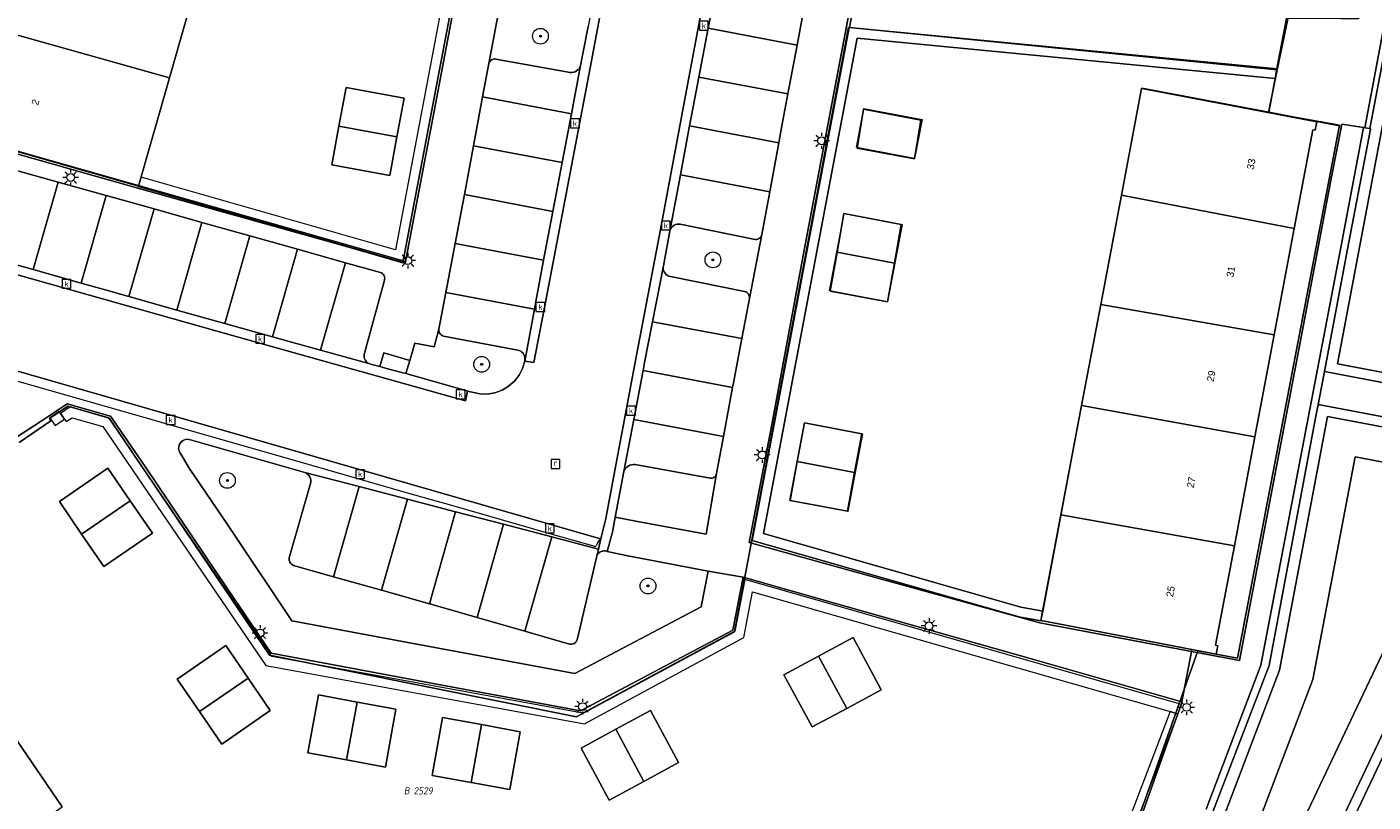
# Model space of a CAD drawing. Header units: metres. Extents: x 207466 to 209466, y 475780 to 477780.
# Tile 132 of 189: x 208384 to 208452, y 476887 to 476927. Entities that reach past the tile are written whole.
import ezdxf
from ezdxf.enums import TextEntityAlignment as Align

# ---------------------------------------------------------------- set-up
doc = ezdxf.new("R2010")
doc.units = ezdxf.units.M
doc.layers.get('0').update_dxf_attribs({"color": 253, "linetype": 'CONTINUOUS'})
for name, color, linetype, lineweight, true_color in [('B-RO-GR-BEPLANTING_CULTUUR_VASTE PLANTENVAK-GV', 7, 'CONTINUOUS', 0, 0x6d8a47), ('B-RO-GR-BOOM-S', 7, 'CONTINUOUS', 0, 0x6d8a47), ('B-RO-OG-BEBOUWING-GV', 7, 'CONTINUOUS', 0, 0xa50000), ('N-RO-GR-GRAS-GV', 7, 'CONTINUOUS', 0, 0x6d8a47), ('N-RO-GR-GROENVOORZIENING-GV', 7, 'CONTINUOUS', 0, 0x6d8a47)]:
    doc.layers.add(name, color=color, linetype=linetype, lineweight=lineweight, true_color=true_color)
for name, color, linetype, lineweight in [('B-RO-KL-ET_LS_OV_LICHTMAST-S', 253, 'CONTINUOUS', 0), ('B-RO-OG-BEBOUWING-T18', 7, 'CONTINUOUS', 0), ('B-RO-OG-TERREIN_ERF-GV', 253, 'CONTINUOUS', 0), ('B-RO-RI-GWA_KOLK-S', 253, 'CONTINUOUS', 0), ('B-RO-VH-ONVERHARD-GV', 253, 'CONTINUOUS', 0), ('B-RO-VH-VERHARDING_BEDRIJFSVLOERPLAAT-GV', 253, 'CONTINUOUS', 0), ('B-RO-VH-VERHARDING_BETON-GV', 253, 'CONTINUOUS', 0), ('B-RO-VH-VERHARDING_STRAATBAKSTEEN-GV', 253, 'CONTINUOUS', 0), ('B-WE-KG-GRENS_PERCEEL-GV', 150, 'CONTINUOUS', 18), ('B-WE-KG-GRENS_PERCEEL-S', 150, 'CONTINUOUS', 25), ('N-RO-IE-TERREINAFSCHEIDING_KUNSTMATIG_MUUR-GV', 253, 'CONTINUOUS', 0), ('N-RO-KL-ET_LS_OV_LICHTMAST-S', 253, 'CONTINUOUS', 0), ('N-RO-OG-TERREIN_CULTUURSCHEIDING-GV', 253, 'CONTINUOUS', 0), ('N-RO-OG-TERREIN_ERF-GV', 253, 'CONTINUOUS', 0), ('N-RO-RI-GWA_KOLK-S', 253, 'CONTINUOUS', 0), ('N-RO-RI-GWA_RIOOLPUT-S', 253, 'CONTINUOUS', 0), ('N-RO-VH-VERHARDING_BETON-GV', 253, 'CONTINUOUS', 0), ('N-RO-VH-VERHARDING_STRAATBAKSTEEN-GV', 253, 'CONTINUOUS', 0)]:
    doc.layers.add(name, color=color, linetype=linetype, lineweight=lineweight)
doc.styles.add('NLCS-ISO', font='NLCS-ISO.ttf')
doc.styles.add('NLCS-ISO-M200-T18', font='NLCS-ISO.ttf', dxfattribs={"height": 1.8})

# ---------------------------------------------------------------- blocks, each defined once
blk = doc.blocks.new('SKL-ET_OV_LICHTMAST-SO1')
at = {"color": 0, "linetype": 'ByBlock', "lineweight": -2}
blk.add_circle((0, 0), 1, dxfattribs=at)
for points in [[(-1.25, 0), (-2, 0)], [(-1.4142, 1.4142), (-0.8839, 0.8839)], [(0, 2), (0, 1.25)], [(0.8839, 0.8839), (1.4142, 1.4142)], [(2, 0), (1.25, 0)], [(-1.4142, -1.4142), (-0.8839, -0.8839)], [(0, -1.25), (0, -2)], [(0.8839, -0.8839), (1.4142, -1.4142)]]:
    blk.add_open_spline(points, degree=1, dxfattribs=at)
blk = doc.blocks.new('SRI-KOLK-SO1')
at = {"color": 0, "linetype": 'ByBlock', "lineweight": -2, "flags": 128}
blk.add_lwpolyline([(-1.125, -1.125), (1.125, -1.125), (1.125, 1.125), (-1.125, 1.125), (-1.125, -1.125)], dxfattribs=at)
at = {"color": 0, "linetype": 'ByBlock', "lineweight": -2, "insert": (0, 0), "char_height": 1.5, "attachment_point": 5, "line_spacing_factor": 0.8, "style": 'NLCS-ISO'}
blk.add_mtext('{\\C0;k}', dxfattribs=at)
blk = doc.blocks.new('SRI-PUT_INSPECTIEPUT_RIOOLPUT-SO1')
at = {"color": 0, "linetype": 'ByBlock', "lineweight": -2, "flags": 128}
blk.add_lwpolyline([(-1.125, -1.125), (1.125, -1.125), (1.125, 1.125), (-1.125, 1.125), (-1.125, -1.125)], dxfattribs=at)
at = {"color": 0, "linetype": 'ByBlock', "lineweight": -2, "insert": (0, 0.2828), "char_height": 1.5, "attachment_point": 5, "line_spacing_factor": 0.8, "style": 'NLCS-ISO'}
blk.add_mtext('{\\C0;r}', dxfattribs=at)
blk = doc.blocks.new('SGR-BOOM_01-SO1')
at = {"linetype": 'Continuous'}
h = blk.add_hatch(color=0, dxfattribs=at)
edge = h.paths.add_edge_path()
edge.add_arc((0, 0), 0.25, 0, 360)
at = {"color": 0, "linetype": 'ByBlock', "lineweight": -2}
for radius in [2, 0.25]:
    blk.add_circle((0, 0), radius, dxfattribs=at)
blk = doc.blocks.new('SKG-PERCEELNUMMER-SO')
at = {"style": 'NLCS-ISO', "oblique": 10, "flags": 1}
blk.add_attdef('GEMEENTECODE', text='', height=1.8, dxfattribs=at).set_placement((0, 2.55), align=Align.MIDDLE_CENTER)
at = {"style": 'NLCS-ISO', "oblique": 10}
blk.add_attdef('SECTIE', text='', height=1.8, dxfattribs=at).set_placement((-0.5, 0), align=Align.MIDDLE_RIGHT)
blk.add_attdef('PERCEELNUMMER', text='', height=1.8, dxfattribs=at).set_placement((0.5, 0), align=Align.MIDDLE_LEFT)

msp = doc.modelspace()

# ---------------------------------------------------------------- linework, layer by layer
at = {"layer": 'B-RO-GR-BEPLANTING_CULTUUR_VASTE PLANTENVAK-GV', "flags": 128}
for points in [[(208407.762, 476928.135), (208407.12, 476924.723), (208407.14, 476924.777), (208407.169, 476924.826), (208407.207, 476924.869), (208407.252, 476924.904), (208407.303, 476924.93), (208407.358, 476924.947), (208407.415, 476924.953), (208407.472, 476924.949), (208411.245, 476924.275), (208411.329, 476924.271), (208411.413, 476924.282), (208411.494, 476924.308), (208411.568, 476924.348), (208411.635, 476924.4), (208411.691, 476924.464), (208411.734, 476924.537), (208411.764, 476924.616)], [(208411.764, 476924.616), (208412.149, 476926.6)], [(208420.339, 476912.818), (208420.961, 476916.057), (208420.938, 476915.996), (208420.904, 476915.94), (208420.859, 476915.892), (208420.807, 476915.853), (208420.748, 476915.825), (208420.684, 476915.809), (208420.619, 476915.805), (208416.814, 476916.579), (208416.736, 476916.587), (208416.658, 476916.581), (208416.582, 476916.562), (208416.511, 476916.53), (208416.446, 476916.486), (208416.39, 476916.431), (208416.345, 476916.367), (208416.312, 476916.296), (208416.292, 476916.221), (208415.976, 476914.477), (208415.961, 476914.397), (208415.961, 476914.316), (208415.976, 476914.236), (208416.006, 476914.16), (208416.05, 476914.092), (208416.106, 476914.033), (208416.171, 476913.985), (208416.245, 476913.951), (208416.324, 476913.931), (208420.082, 476913.173), (208420.138, 476913.154), (208420.19, 476913.125), (208420.236, 476913.088), (208420.276, 476913.043), (208420.306, 476912.992), (208420.327, 476912.936), (208420.338, 476912.877), (208420.339, 476912.818)], [(208406.043, 476908.117), (208406.653, 476907.982), (208407.041, 476907.975), (208407.424, 476908.04), (208407.788, 476908.173), (208408.121, 476908.372), (208408.412, 476908.628), (208408.652, 476908.934), (208408.83, 476909.278), (208408.943, 476909.649), (208408.947, 476909.75), (208408.945, 476909.828), (208408.929, 476909.905), (208408.898, 476909.978), (208408.854, 476910.043), (208408.798, 476910.099), (208408.733, 476910.143), (208408.661, 476910.175), (208408.584, 476910.192), (208404.812, 476910.907), (208404.754, 476910.935), (208404.702, 476910.973), (208404.657, 476911.02), (208404.621, 476911.074), (208404.595, 476911.133), (208404.58, 476911.195), (208404.576, 476911.259), (208404.351, 476910.373), (208403.367, 476910.557), (208403.171, 476909.851), (208403.118, 476909.679), (208402.909, 476909.009), (208405.655, 476908.235), (208406.043, 476908.117)], [(208391.963, 476904.165), (208393.864, 476901.365), (208397.126, 476896.489), (208402.749, 476895.436), (208411.469, 476893.818), (208417.879, 476897.193), (208418.24, 476898.999), (208414.074, 476899.788), (208413.115, 476900.005), (208413.039, 476900.026), (208412.96, 476900.031), (208412.882, 476900.021), (208412.807, 476899.997), (208412.738, 476899.958), (208412.678, 476899.906), (208412.63, 476899.844), (208412.594, 476899.773), (208412.573, 476899.697), (208411.593, 476895.517), (208411.57, 476895.462), (208411.536, 476895.413), (208411.494, 476895.371), (208411.445, 476895.337), (208411.39, 476895.314), (208411.332, 476895.301), (208411.272, 476895.299), (208411.213, 476895.309), (208408.946, 476895.959), (208406.524, 476896.655), (208404.762, 476897.16), (208404.101, 476897.347), (208401.676, 476898.033), (208399.251, 476898.72), (208397.214, 476899.296), (208397.16, 476899.322), (208397.111, 476899.356), (208397.069, 476899.399), (208397.035, 476899.449), (208397.011, 476899.504), (208396.997, 476899.562), (208396.994, 476899.622), (208397.001, 476899.682), (208398.08, 476903.438), (208398.094, 476903.524), (208398.092, 476903.611), (208398.074, 476903.697), (208398.042, 476903.777), (208397.995, 476903.851), (208397.935, 476903.915), (208397.865, 476903.967), (208397.787, 476904.005), (208391.998, 476905.651), (208391.914, 476905.674), (208391.828, 476905.681), (208391.742, 476905.671), (208391.659, 476905.644), (208391.584, 476905.602), (208391.518, 476905.546), (208391.464, 476905.478), (208391.424, 476905.401), (208391.416, 476905.348), (208391.396, 476905.281), (208391.389, 476905.212), (208391.395, 476905.142), (208391.414, 476905.075), (208391.445, 476905.013), (208391.487, 476904.957), (208391.963, 476904.165)], [(208414.66, 476901.512), (208418.127, 476900.867), (208418.66, 476903.951), (208418.649, 476903.902), (208418.63, 476903.856), (208418.603, 476903.814), (208418.568, 476903.777), (208418.528, 476903.747), (208418.483, 476903.725), (208418.435, 476903.711), (208418.385, 476903.707), (208418.335, 476903.711), (208414.535, 476904.399), (208414.444, 476904.405), (208414.353, 476904.395), (208414.266, 476904.369), (208414.184, 476904.328), (208414.111, 476904.274), (208414.048, 476904.208), (208413.998, 476904.132), (208413.962, 476904.048), (208413.529, 476901.735), (208414.66, 476901.512)]]:
    msp.add_lwpolyline(points, dxfattribs=at)
at = {"layer": 'B-RO-OG-BEBOUWING-GV', "flags": 128}
for points in [[(208392.409, 476929.213), (208383.813, 476931.659), (208382.314, 476926.415), (208390.921, 476923.999), (208392.409, 476929.213)], [(208390.921, 476923.999), (208382.314, 476926.415), (208380.754, 476920.957), (208389.355, 476918.511), (208390.921, 476923.999)], [(208402.821, 476922.976), (208399.878, 476923.512), (208399.514, 476921.549), (208402.457, 476921.013), (208402.821, 476922.976)], [(208439.19, 476918.056), (208447.946, 476916.36), (208448.89, 476921.36), (208449.012, 476921.342), (208449.09, 476921.767), (208449.007, 476921.783), (208440.224, 476923.453), (208440.213, 476923.455), (208439.19, 476918.056)], [(208429.019, 476921.853), (208426.111, 476922.402), (208425.787, 476920.442), (208428.695, 476919.893), (208429.019, 476921.853)], [(208402.457, 476921.013), (208399.514, 476921.549), (208399.15, 476919.586), (208402.093, 476919.05), (208402.457, 476921.013)], [(208447.946, 476916.36), (208439.19, 476918.056), (208438.141, 476912.516), (208446.929, 476910.968), (208447.946, 476916.36)], [(208428.026, 476916.573), (208425.118, 476917.122), (208424.771, 476915.158), (208427.679, 476914.609), (208428.026, 476916.573)], [(208427.679, 476914.609), (208424.771, 476915.158), (208424.423, 476913.194), (208427.331, 476912.645), (208427.679, 476914.609)], [(208446.929, 476910.968), (208438.141, 476912.516), (208437.171, 476907.398), (208445.955, 476905.808), (208446.929, 476910.968)], [(208445.955, 476905.808), (208437.171, 476907.398), (208436.123, 476901.862), (208444.912, 476900.277), (208445.955, 476905.808)], [(208426.032, 476905.964), (208423.124, 476906.513), (208422.755, 476904.551), (208425.663, 476904.002), (208426.032, 476905.964)], [(208388.931, 476902.572), (208387.8, 476904.222), (208385.344, 476902.529), (208386.475, 476900.88), (208388.931, 476902.572)], [(208425.663, 476904.002), (208422.755, 476904.551), (208422.386, 476902.588), (208425.294, 476902.039), (208425.663, 476904.002)], [(208390.062, 476900.923), (208388.931, 476902.572), (208386.475, 476900.88), (208387.606, 476899.23), (208390.062, 476900.923)], [(208435.124, 476896.503), (208442.756, 476895.034), (208443.993, 476894.796), (208444.08, 476895.225), (208443.963, 476895.249), (208444.912, 476900.277), (208436.123, 476901.862), (208435.108, 476896.506), (208435.124, 476896.503)], [(208393.781, 476895.229), (208391.325, 476893.536), (208392.453, 476891.889), (208394.909, 476893.582), (208393.781, 476895.229)], [(208425.589, 476895.632), (208423.833, 476894.69), (208425.259, 476892.05), (208427.015, 476892.992), (208425.589, 476895.632)], [(208423.833, 476894.69), (208422.076, 476893.747), (208423.502, 476891.107), (208425.259, 476892.05), (208423.833, 476894.69)], [(208394.909, 476893.582), (208392.453, 476891.889), (208393.581, 476890.242), (208396.037, 476891.935), (208394.909, 476893.582)], [(208400.44, 476892.371), (208398.474, 476892.732), (208397.941, 476889.794), (208399.907, 476889.433), (208400.44, 476892.371)], [(208402.406, 476892.01), (208400.44, 476892.371), (208399.907, 476889.433), (208401.873, 476889.072), (208402.406, 476892.01)], [(208415.309, 476891.94), (208413.555, 476890.99), (208414.981, 476888.35), (208416.735, 476889.3), (208415.309, 476891.94)], [(208385.495, 476887.055), (208382.41, 476891.568), (208374.935, 476886.469), (208375.055, 476886.295), (208375.149, 476886.349), (208378.154, 476881.952), (208385.495, 476887.055)], [(208406.742, 476891.224), (208404.776, 476891.584), (208404.249, 476888.65), (208406.215, 476888.291), (208406.742, 476891.224)], [(208408.707, 476890.865), (208406.742, 476891.224), (208406.215, 476888.291), (208408.18, 476887.931), (208408.707, 476890.865)], [(208413.555, 476890.99), (208411.8, 476890.04), (208413.226, 476887.4), (208414.981, 476888.35), (208413.555, 476890.99)]]:
    msp.add_lwpolyline(points, dxfattribs=at)
at = {"layer": 'B-RO-OG-TERREIN_ERF-GV', "flags": 128}
for points in [[(208409.206, 476948.03), (208398.807, 476950.115), (208389.813, 476952.652), (208389.782, 476952.542), (208398.365, 476950.089), (208396.86, 476944.816), (208395.373, 476939.602), (208393.834, 476934.207), (208392.409, 476929.213), (208390.921, 476923.999), (208389.355, 476918.511), (208380.754, 476920.957), (208380.718, 476920.833), (208389.445, 476918.381), (208399.718, 476915.505), (208402.87, 476914.598), (208403.384, 476917.255), (208404.412, 476922.659), (208406.556, 476934.018), (208407.808, 476940.652), (208409.206, 476948.03)], [(208402.457, 476921.013), (208402.093, 476919.05), (208399.15, 476919.586), (208399.514, 476921.549), (208399.878, 476923.512), (208402.821, 476922.976), (208402.457, 476921.013)], [(208440.224, 476923.453), (208449.007, 476921.783), (208449.09, 476921.767), (208449.012, 476921.342), (208448.89, 476921.36), (208447.946, 476916.36), (208446.929, 476910.968), (208445.955, 476905.808), (208444.912, 476900.277), (208443.963, 476895.249), (208444.08, 476895.225), (208443.993, 476894.796), (208442.756, 476895.034), (208442.737, 476894.932), (208445.174, 476894.466), (208446.335, 476900.593), (208448.176, 476910.234), (208449.837, 476918.98), (208450.336, 476921.555), (208449.011, 476921.806), (208446.653, 476922.253), (208440.227, 476923.469), (208440.224, 476923.453)], [(208439.708, 476885.211), (208441.679, 476890.739), (208442.27, 476892.381), (208442.256, 476892.385), (208434.449, 476894.601), (208424.523, 476897.419), (208420.005, 476898.691), (208419.482, 476896.005), (208411.767, 476891.917), (208404.297, 476893.312), (208396.075, 476894.848), (208393.866, 476898.105), (208389.696, 476904.308), (208387.936, 476906.852), (208385.74, 476907.483), (208384.422, 476906.594), (208382.835, 476905.569)], [(208386.475, 476900.88), (208385.344, 476902.529), (208387.8, 476904.222), (208388.931, 476902.572), (208390.062, 476900.923), (208387.606, 476899.23), (208386.475, 476900.88)], [(208392.453, 476891.889), (208391.325, 476893.536), (208393.781, 476895.229), (208394.909, 476893.582), (208396.037, 476891.935), (208393.581, 476890.242), (208392.453, 476891.889)], [(208425.259, 476892.05), (208423.502, 476891.107), (208422.076, 476893.747), (208423.833, 476894.69), (208425.589, 476895.632), (208427.015, 476892.992), (208425.259, 476892.05)], [(208399.907, 476889.433), (208397.941, 476889.794), (208398.474, 476892.732), (208400.44, 476892.371), (208402.406, 476892.01), (208401.873, 476889.072), (208399.907, 476889.433)], [(208414.981, 476888.35), (208413.226, 476887.4), (208411.8, 476890.04), (208413.555, 476890.99), (208415.309, 476891.94), (208416.735, 476889.3), (208414.981, 476888.35)], [(208382.41, 476891.568), (208385.495, 476887.055)], [(208406.215, 476888.291), (208404.249, 476888.65), (208404.776, 476891.584), (208406.742, 476891.224), (208408.707, 476890.865), (208408.18, 476887.931), (208406.215, 476888.291)]]:
    msp.add_lwpolyline(points, dxfattribs=at)
at = {"layer": 'B-RO-VH-ONVERHARD-GV', "flags": 128}
for points in [[(208426.49, 476933.105), (208424.984, 476925.183), (208423.111, 476915.271), (208421.462, 476906.438), (208420.316, 476900.448), (208425.481, 476899.018), (208435.05, 476896.386), (208440.407, 476895.377), (208442.737, 476894.932), (208442.756, 476895.034), (208435.124, 476896.503), (208435.108, 476896.506), (208436.123, 476901.862), (208437.171, 476907.398), (208438.141, 476912.516), (208439.19, 476918.056), (208440.213, 476923.455), (208440.224, 476923.453), (208440.227, 476923.469), (208446.653, 476922.253), (208449.011, 476921.806), (208450.336, 476921.555), (208450.355, 476921.655), (208451.467, 476921.476), (208451.522, 476921.467), (208451.788, 476921.424), (208451.817, 476921.419), (208451.818, 476921.405), (208450.654, 476915.309), (208449.476, 476909.116), (208449.159, 476907.446), (208449.045, 476906.849), (208446.672, 476894.228), (208443.826, 476886.808)], [(208425.787, 476920.442), (208426.111, 476922.402), (208429.019, 476921.853), (208428.695, 476919.893), (208425.787, 476920.442)], [(208424.423, 476913.194), (208424.771, 476915.158), (208425.118, 476917.122), (208428.026, 476916.573), (208427.679, 476914.609), (208427.331, 476912.645), (208424.423, 476913.194)], [(208422.386, 476902.588), (208422.755, 476904.551), (208423.124, 476906.513), (208426.032, 476905.964), (208425.663, 476904.002), (208425.294, 476902.039), (208422.386, 476902.588)]]:
    msp.add_lwpolyline(points, dxfattribs=at)
at = {"layer": 'B-RO-VH-VERHARDING_BEDRIJFSVLOERPLAAT-GV', "flags": 128}
msp.add_lwpolyline([(208401.594, 476909.363), (208402.055, 476909.234), (208402.909, 476909.009), (208403.118, 476909.679), (208401.792, 476910.059), (208401.594, 476909.363)], dxfattribs=at)
at = {"layer": 'B-RO-VH-VERHARDING_BETON-GV', "flags": 128}
msp.add_lwpolyline([(208443.826, 476886.808), (208446.672, 476894.228), (208449.045, 476906.849), (208449.159, 476907.446), (208449.476, 476909.116), (208450.654, 476915.309), (208451.818, 476921.405), (208451.817, 476921.419), (208451.788, 476921.424), (208451.522, 476921.467), (208451.467, 476921.476), (208450.315, 476915.397), (208448.671, 476906.856), (208446.253, 476894.232), (208443.491, 476886.936)], dxfattribs=at)
at = {"layer": 'B-RO-VH-VERHARDING_STRAATBAKSTEEN-GV', "flags": 128}
for points in [[(208374.111, 476911.745), (208412.776, 476900.647), (208412.798, 476900.641), (208413.042, 476901.671), (208414.555, 476909.673), (208415.813, 476916.314), (208417.081, 476923.103), (208419.191, 476934.291), (208420.589, 476941.733), (208421.924, 476948.691), (208422.376, 476951.108), (208420.326, 476951.529), (208414.804, 476952.523), (208410.136, 476953.404), (208403.188, 476954.718), (208401.103, 476955.147), (208399.912, 476955.4), (208392.425, 476957.519)], [(208415.566, 476944.531), (208415.066, 476941.928), (208414.591, 476939.453), (208414.115, 476936.978), (208413.64, 476934.504), (208413.531, 476933.935), (208413.172, 476932.028), (208412.705, 476929.551), (208412.149, 476926.6), (208411.764, 476924.616), (208411.302, 476922.181), (208410.832, 476919.705), (208410.361, 476917.23), (208409.891, 476914.754), (208409.547, 476912.941), (208409.425, 476912.277), (208408.943, 476909.649), (208409.403, 476909.568), (208410.018, 476912.8), (208412.249, 476924.498), (208414.011, 476933.86), (208416.06, 476944.441), (208415.566, 476944.531)], [(208419.191, 476934.291), (208417.081, 476923.103), (208415.813, 476916.314), (208414.555, 476909.673), (208413.042, 476901.671), (208412.798, 476900.641), (208412.674, 476900.121), (208412.573, 476899.697), (208412.594, 476899.773), (208412.63, 476899.844), (208412.678, 476899.906), (208412.738, 476899.958), (208412.807, 476899.997), (208412.882, 476900.021), (208412.96, 476900.031), (208413.039, 476900.026), (208413.115, 476900.005), (208413.386, 476900.984), (208413.529, 476901.735), (208413.962, 476904.048), (208414.465, 476906.69), (208414.936, 476909.166), (208415.014, 476909.574), (208415.419, 476911.639), (208415.976, 476914.477), (208416.292, 476916.221), (208416.831, 476919.086), (208417.297, 476921.563), (208417.562, 476922.969), (208417.767, 476924.039), (208418.24, 476926.514), (208418.713, 476928.989)], [(208414.011, 476933.86), (208412.249, 476924.498), (208410.018, 476912.8), (208409.403, 476909.568), (208408.943, 476909.649), (208408.83, 476909.278), (208408.652, 476908.934), (208408.412, 476908.628), (208408.121, 476908.372), (208407.788, 476908.173), (208407.424, 476908.04), (208407.041, 476907.975), (208406.653, 476907.982), (208406.043, 476908.117), (208405.927, 476907.636), (208402.861, 476908.486), (208393.941, 476910.998), (208385.441, 476913.395), (208378.826, 476915.255)], [(208406.556, 476934.018), (208404.412, 476922.659), (208403.384, 476917.255), (208402.87, 476914.598), (208399.718, 476915.505), (208389.445, 476918.381), (208380.718, 476920.833)], [(208423.212, 476928.138), (208422.747, 476925.661), (208422.282, 476923.184), (208421.979, 476921.573), (208421.819, 476920.707), (208421.362, 476918.229), (208420.961, 476916.057), (208420.339, 476912.818), (208419.95, 476910.782), (208419.521, 476908.539), (208419.477, 476908.306), (208419.013, 476905.83), (208418.66, 476903.951), (208418.127, 476900.867), (208414.66, 476901.512), (208413.529, 476901.735), (208413.386, 476900.984), (208413.115, 476900.005), (208414.074, 476899.788), (208418.24, 476898.999), (208420.005, 476898.691), (208424.523, 476897.419), (208434.449, 476894.601), (208442.256, 476892.385), (208442.737, 476894.932), (208440.407, 476895.377), (208435.05, 476896.386), (208425.481, 476899.018), (208420.316, 476900.448), (208421.462, 476906.438), (208423.111, 476915.271), (208424.984, 476925.183), (208426.49, 476933.105)], [(208418.24, 476926.514), (208422.747, 476925.661), (208423.212, 476928.138), (208418.713, 476928.989), (208418.24, 476926.514)], [(208382.865, 476919.391), (208385.292, 476918.713), (208387.719, 476918.035), (208387.79, 476918.015), (208390.145, 476917.354), (208392.571, 476916.673), (208394.998, 476915.992), (208396.988, 476915.433), (208397.424, 476915.31), (208399.85, 476914.628), (208401.623, 476914.13), (208401.673, 476914.112), (208401.719, 476914.084), (208401.76, 476914.049), (208401.793, 476914.007), (208401.818, 476913.96), (208401.834, 476913.908), (208401.84, 476913.855), (208401.836, 476913.802), (208401.823, 476913.75), (208400.811, 476910.048), (208400.795, 476909.971), (208400.792, 476909.892), (208400.804, 476909.814), (208400.828, 476909.739), (208400.866, 476909.669), (208400.915, 476909.608), (208400.974, 476909.556), (208401.033, 476909.52), (208401.116, 476909.497), (208401.594, 476909.363), (208401.792, 476910.059), (208403.118, 476909.679), (208403.171, 476909.851), (208403.367, 476910.557), (208404.351, 476910.373), (208404.576, 476911.259), (208404.933, 476913.129), (208405.407, 476915.604), (208405.728, 476917.285), (208405.877, 476918.08), (208406.34, 476920.557), (208406.804, 476923.034), (208407.12, 476924.723), (208407.762, 476928.135)], [(208417.767, 476924.039), (208422.282, 476923.184), (208422.747, 476925.661), (208418.24, 476926.514), (208417.767, 476924.039)], [(208406.804, 476923.034), (208411.302, 476922.181), (208411.764, 476924.616), (208411.734, 476924.537), (208411.691, 476924.464), (208411.635, 476924.4), (208411.568, 476924.348), (208411.494, 476924.308), (208411.413, 476924.282), (208411.329, 476924.271), (208411.245, 476924.275), (208407.472, 476924.949), (208407.415, 476924.953), (208407.358, 476924.947), (208407.303, 476924.93), (208407.252, 476924.904), (208407.207, 476924.869), (208407.169, 476924.826), (208407.14, 476924.777), (208407.12, 476924.723), (208406.804, 476923.034)], [(208417.297, 476921.563), (208421.819, 476920.707), (208421.979, 476921.573), (208422.282, 476923.184), (208417.767, 476924.039), (208417.562, 476922.969), (208417.297, 476921.563)], [(208406.34, 476920.557), (208410.832, 476919.705), (208411.302, 476922.181), (208406.804, 476923.034), (208406.34, 476920.557)], [(208416.831, 476919.086), (208421.362, 476918.229), (208421.819, 476920.707), (208417.297, 476921.563), (208416.831, 476919.086)], [(208443.491, 476886.936), (208446.253, 476894.232), (208448.671, 476906.856), (208450.315, 476915.397), (208451.467, 476921.476), (208450.355, 476921.655), (208450.336, 476921.555), (208449.837, 476918.98), (208448.176, 476910.234), (208446.335, 476900.593), (208445.174, 476894.466), (208442.737, 476894.932), (208442.256, 476892.385), (208442.27, 476892.381), (208441.679, 476890.739), (208439.708, 476885.211)], [(208405.877, 476918.08), (208410.361, 476917.23), (208410.832, 476919.705), (208406.34, 476920.557), (208405.877, 476918.08)], [(208384.024, 476914.279), (208385.292, 476918.713), (208382.865, 476919.391), (208381.598, 476914.962), (208384.024, 476914.279)], [(208386.449, 476913.596), (208387.719, 476918.035), (208385.292, 476918.713), (208384.024, 476914.279), (208386.449, 476913.596)], [(208420.961, 476916.057), (208421.362, 476918.229), (208416.831, 476919.086), (208416.292, 476916.221), (208416.312, 476916.296), (208416.345, 476916.367), (208416.39, 476916.431), (208416.446, 476916.486), (208416.511, 476916.53), (208416.582, 476916.562), (208416.658, 476916.581), (208416.736, 476916.587), (208416.814, 476916.579), (208420.619, 476915.805), (208420.684, 476915.809), (208420.748, 476915.825), (208420.807, 476915.853), (208420.859, 476915.892), (208420.904, 476915.94), (208420.938, 476915.996), (208420.961, 476916.057)], [(208388.875, 476912.913), (208390.145, 476917.354), (208387.79, 476918.015), (208387.719, 476918.035), (208386.449, 476913.596), (208387.727, 476913.236), (208388.875, 476912.913)], [(208405.407, 476915.604), (208409.891, 476914.754), (208410.361, 476917.23), (208405.877, 476918.08), (208405.728, 476917.285), (208405.407, 476915.604)], [(208391.301, 476912.232), (208392.571, 476916.673), (208390.145, 476917.354), (208388.875, 476912.913), (208391.301, 476912.232)], [(208393.727, 476911.55), (208394.998, 476915.992), (208392.571, 476916.673), (208391.301, 476912.232), (208393.727, 476911.55)], [(208406.043, 476908.117), (208405.655, 476908.235), (208402.909, 476909.009), (208402.055, 476909.234), (208401.594, 476909.363), (208401.116, 476909.497), (208401.033, 476909.52), (208398.582, 476910.195), (208396.999, 476910.631), (208396.154, 476910.869), (208393.727, 476911.55), (208391.301, 476912.232), (208388.875, 476912.913), (208387.727, 476913.236), (208386.449, 476913.596), (208384.024, 476914.279), (208381.598, 476914.962), (208378.93, 476915.713), (208378.826, 476915.255), (208385.441, 476913.395), (208393.941, 476910.998), (208402.861, 476908.486), (208405.927, 476907.636), (208406.043, 476908.117)], [(208396.154, 476910.869), (208397.424, 476915.31), (208396.988, 476915.433), (208394.998, 476915.992), (208393.727, 476911.55), (208396.154, 476910.869)], [(208398.582, 476910.195), (208399.85, 476914.628), (208397.424, 476915.31), (208396.154, 476910.869), (208396.999, 476910.631), (208398.582, 476910.195)], [(208404.933, 476913.129), (208409.425, 476912.277), (208409.547, 476912.941), (208409.891, 476914.754), (208405.407, 476915.604), (208404.933, 476913.129)], [(208401.033, 476909.52), (208400.974, 476909.556), (208400.915, 476909.608), (208400.866, 476909.669), (208400.828, 476909.739), (208400.804, 476909.814), (208400.792, 476909.892), (208400.795, 476909.971), (208400.811, 476910.048), (208401.823, 476913.75), (208401.836, 476913.802), (208401.84, 476913.855), (208401.834, 476913.908), (208401.818, 476913.96), (208401.793, 476914.007), (208401.76, 476914.049), (208401.719, 476914.084), (208401.673, 476914.112), (208401.623, 476914.13), (208399.85, 476914.628), (208398.582, 476910.195), (208401.033, 476909.52)], [(208415.419, 476911.639), (208419.95, 476910.782), (208420.339, 476912.818), (208420.338, 476912.877), (208420.327, 476912.936), (208420.306, 476912.992), (208420.276, 476913.043), (208420.236, 476913.088), (208420.19, 476913.125), (208420.138, 476913.154), (208420.082, 476913.173), (208416.324, 476913.931), (208416.245, 476913.951), (208416.171, 476913.985), (208416.106, 476914.033), (208416.05, 476914.092), (208416.006, 476914.16), (208415.976, 476914.236), (208415.961, 476914.316), (208415.961, 476914.397), (208415.976, 476914.477), (208415.419, 476911.639)], [(208408.943, 476909.649), (208409.425, 476912.277), (208404.933, 476913.129), (208404.576, 476911.259), (208404.58, 476911.195), (208404.595, 476911.133), (208404.621, 476911.074), (208404.657, 476911.02), (208404.702, 476910.973), (208404.754, 476910.935), (208404.812, 476910.907), (208408.584, 476910.192), (208408.661, 476910.175), (208408.733, 476910.143), (208408.798, 476910.099), (208408.854, 476910.043), (208408.898, 476909.978), (208408.929, 476909.905), (208408.945, 476909.828), (208408.947, 476909.75), (208408.943, 476909.649)], [(208382.835, 476905.569), (208384.422, 476906.594), (208385.74, 476907.483), (208387.936, 476906.852), (208389.696, 476904.308), (208393.866, 476898.105), (208396.075, 476894.848), (208404.297, 476893.312), (208411.767, 476891.917), (208419.482, 476896.005), (208420.005, 476898.691), (208418.24, 476898.999), (208417.879, 476897.193), (208411.469, 476893.818), (208402.749, 476895.436), (208397.126, 476896.489), (208393.864, 476901.365), (208391.963, 476904.165), (208391.487, 476904.957), (208391.445, 476905.013), (208391.414, 476905.075), (208391.395, 476905.142), (208391.389, 476905.212), (208391.396, 476905.281), (208391.416, 476905.348), (208391.424, 476905.401), (208391.464, 476905.478), (208391.518, 476905.546), (208391.584, 476905.602), (208391.659, 476905.644), (208391.742, 476905.671), (208391.828, 476905.681), (208391.914, 476905.674), (208391.998, 476905.651), (208397.787, 476904.005), (208400.55, 476903.284), (208402.989, 476902.648), (208405.428, 476902.012), (208407.867, 476901.375), (208410.306, 476900.739), (208412.674, 476900.121), (208412.798, 476900.641), (208412.776, 476900.647), (208374.111, 476911.745)], [(208414.936, 476909.166), (208419.477, 476908.306), (208419.521, 476908.539), (208419.95, 476910.782), (208415.419, 476911.639), (208415.014, 476909.574), (208414.936, 476909.166)], [(208414.465, 476906.69), (208419.013, 476905.83), (208419.477, 476908.306), (208414.936, 476909.166), (208414.465, 476906.69)], [(208418.66, 476903.951), (208419.013, 476905.83), (208414.465, 476906.69), (208413.962, 476904.048), (208413.998, 476904.132), (208414.048, 476904.208), (208414.111, 476904.274), (208414.184, 476904.328), (208414.266, 476904.369), (208414.353, 476904.395), (208414.444, 476904.405), (208414.535, 476904.399), (208418.335, 476903.711), (208418.385, 476903.707), (208418.435, 476903.711), (208418.483, 476903.725), (208418.528, 476903.747), (208418.568, 476903.777), (208418.603, 476903.814), (208418.63, 476903.856), (208418.649, 476903.902), (208418.66, 476903.951)], [(208399.251, 476898.72), (208400.55, 476903.284), (208397.787, 476904.005), (208397.865, 476903.967), (208397.935, 476903.915), (208397.995, 476903.851), (208398.042, 476903.777), (208398.074, 476903.697), (208398.092, 476903.611), (208398.094, 476903.524), (208398.08, 476903.438), (208397.001, 476899.682), (208396.994, 476899.622), (208396.997, 476899.562), (208397.011, 476899.504), (208397.035, 476899.449), (208397.069, 476899.399), (208397.111, 476899.356), (208397.16, 476899.322), (208397.214, 476899.296), (208399.251, 476898.72)], [(208401.676, 476898.033), (208402.989, 476902.648), (208400.55, 476903.284), (208399.251, 476898.72), (208401.676, 476898.033)], [(208404.101, 476897.347), (208405.428, 476902.012), (208402.989, 476902.648), (208401.676, 476898.033), (208404.101, 476897.347)], [(208406.524, 476896.655), (208407.867, 476901.375), (208405.428, 476902.012), (208404.101, 476897.347), (208404.762, 476897.16), (208406.524, 476896.655)], [(208408.946, 476895.959), (208410.306, 476900.739), (208407.867, 476901.375), (208406.524, 476896.655), (208408.946, 476895.959)], [(208412.573, 476899.697), (208412.674, 476900.121), (208410.306, 476900.739), (208408.946, 476895.959), (208411.213, 476895.309), (208411.272, 476895.299), (208411.332, 476895.301), (208411.39, 476895.314), (208411.445, 476895.337), (208411.494, 476895.371), (208411.536, 476895.413), (208411.57, 476895.462), (208411.593, 476895.517), (208412.573, 476899.697)]]:
    msp.add_lwpolyline(points, dxfattribs=at)
at = {"layer": 'B-WE-KG-GRENS_PERCEEL-GV'}
for points in [[(208452.993, 476979.294), (208451.511, 476953.244), (208451.401, 476946.244), (208451.31, 476940.545), (208451.267, 476934.845), (208451.325, 476928.744), (208447.988, 476928.77), (208447.083, 476924.399), (208446.647, 476922.244), (208450.238, 476921.607), (208445.063, 476894.596), (208443.062, 476894.966), (208439.63, 476885.293)], [(208383.304, 476905.521), (208384.917, 476906.614), (208384.838, 476906.73), (208385.768, 476907.356), (208387.876, 476906.748), (208396.004, 476894.751), (208411.567, 476891.619), (208419.568, 476895.925), (208425.353, 476926.554), (208425.401, 476926.549), (208427.171, 476936.009), (208428.142, 476941.679), (208429.325, 476947.393), (208430.694, 476955.168), (208430.9, 476956.045), (208431.112, 476956.96)], [(208439.63, 476885.293), (208443.062, 476894.966), (208445.063, 476894.596), (208450.238, 476921.607), (208446.647, 476922.244), (208447.083, 476924.399), (208425.401, 476926.549), (208425.353, 476926.554), (208419.568, 476895.925), (208411.567, 476891.619), (208396.004, 476894.751), (208387.876, 476906.748), (208385.768, 476907.356), (208384.838, 476906.73), (208384.917, 476906.614), (208383.304, 476905.521)]]:
    msp.add_lwpolyline(points, dxfattribs=at)
for points in [[(208377.8, 476921.822), (208402.77, 476914.73), (208409.1, 476947.965), (208388.061, 476953.045), (208383.893, 476950.664), (208381.371, 476931.684)], [(208377.8, 476921.822), (208381.371, 476931.684), (208383.893, 476950.664), (208388.061, 476953.045), (208409.1, 476947.965), (208402.77, 476914.73)], [(208451.267, 476934.845), (208445.544, 476934.888), (208432.575, 476934.986), (208427.171, 476936.009), (208425.401, 476926.549), (208447.083, 476924.399), (208447.988, 476928.77), (208451.325, 476928.744)]]:
    msp.add_lwpolyline(points, close=True, dxfattribs=at)
at = {"layer": 'N-RO-GR-GRAS-GV', "flags": 128}
for points in [[(208453.481, 476936.075), (208453.41, 476926.769), (208450.142, 476909.499), (208460.401, 476907.558), (208462.538, 476912.062), (208458.924, 476936.034), (208453.481, 476936.075)], [(208441.306, 476867.317), (208459.204, 476905.036), (208449.64, 476906.846), (208447.208, 476893.992), (208440.726, 476876.977), (208426.033, 476869.026), (208431.092, 476857.487), (208438.139, 476857.024), (208442.1, 476861.249), (208441.306, 476867.317)], [(208439.503, 476867.601), (208440.257, 476861.842), (208437.428, 476858.824), (208432.268, 476859.163), (208428.282, 476868.253), (208442.13, 476875.747), (208448.898, 476893.514), (208451.034, 476904.801), (208456.651, 476903.738), (208439.503, 476867.601)], [(208439.503, 476867.601), (208456.651, 476903.738), (208451.034, 476904.801), (208448.898, 476893.514), (208442.13, 476875.747), (208428.282, 476868.253), (208432.268, 476859.163), (208437.428, 476858.824), (208440.257, 476861.842), (208439.503, 476867.601)]]:
    msp.add_lwpolyline(points, dxfattribs=at)
at = {"layer": 'N-RO-GR-GROENVOORZIENING-GV', "flags": 128}
for points in [[(208389.484, 476918.971), (208389.347, 476918.49), (208402.774, 476914.65), (208409.078, 476947.962), (208399.5, 476949.774), (208398.385, 476950.093), (208398.247, 476949.612), (208399.385, 476949.287), (208408.493, 476947.563), (208402.384, 476915.281), (208389.484, 476918.971)], [(208435.119, 476896.478), (208435.124, 476896.503), (208435.212, 476896.969), (208434.095, 476897.18), (208421.038, 476900.914), (208425.787, 476926.008), (208446.975, 476923.956), (208447.068, 476924.449), (208425.381, 476926.55), (208420.462, 476900.559), (208433.979, 476896.693), (208435.119, 476896.478)], [(208385.411, 476906.991), (208385.608, 476906.702), (208385.693, 476906.578), (208385.986, 476906.778), (208387.544, 476906.333), (208395.816, 476894.227), (208411.971, 476891.273), (208420.04, 476895.64), (208420.478, 476897.954), (208441.666, 476891.895), (208442.04, 476891.752), (208442.231, 476892.253), (208420.089, 476898.586), (208419.593, 476895.967), (208411.888, 476891.797), (208396.111, 476894.681), (208387.855, 476906.764), (208385.898, 476907.324), (208385.411, 476906.991)]]:
    msp.add_lwpolyline(points, dxfattribs=at)
at = {"layer": 'N-RO-IE-TERREINAFSCHEIDING_KUNSTMATIG_MUUR-GV', "flags": 128}
for points in [[(208385.411, 476906.991), (208385.343, 476907.09), (208384.864, 476906.762), (208384.932, 476906.663), (208385.129, 476906.374), (208385.608, 476906.702), (208385.411, 476906.991)], [(208442.04, 476891.752), (208441.666, 476891.895), (208439.417, 476885.991), (208438.621, 476885.56), (208438.645, 476885.516), (208438.135, 476885.24), (208438.301, 476884.932), (208438.358, 476884.827), (208438.868, 476885.103), (208438.811, 476885.208), (208439.738, 476885.71), (208442.04, 476891.752)]]:
    msp.add_lwpolyline(points, dxfattribs=at)
at = {"layer": 'N-RO-OG-TERREIN_CULTUURSCHEIDING-GV', "flags": 128}
for points in [[(208452.885, 476936.58), (208452.811, 476926.827), (208451.788, 476921.424), (208451.817, 476921.419), (208451.818, 476921.405), (208450.654, 476915.309), (208449.476, 476909.116), (208460.687, 476906.995), (208463.055, 476911.985), (208459.355, 476936.531), (208452.885, 476936.58)], [(208453.481, 476936.075), (208458.924, 476936.034), (208462.538, 476912.062), (208460.401, 476907.558), (208450.142, 476909.499), (208453.41, 476926.769), (208453.481, 476936.075)], [(208425.353, 476869.331), (208430.756, 476857.008), (208436.33, 476856.642), (208438.342, 476856.509), (208442.626, 476861.079), (208441.82, 476867.235), (208459.934, 476905.407), (208449.159, 476907.446), (208449.045, 476906.849), (208446.672, 476894.228), (208443.826, 476886.808), (208441.122, 476879.668), (208440.235, 476877.358), (208431.77, 476872.797), (208425.353, 476869.331)], [(208441.306, 476867.317), (208442.1, 476861.249), (208438.139, 476857.024), (208431.092, 476857.487), (208426.033, 476869.026), (208440.726, 476876.977), (208447.208, 476893.992), (208449.64, 476906.846), (208459.204, 476905.036), (208441.306, 476867.317)]]:
    msp.add_lwpolyline(points, dxfattribs=at)
at = {"layer": 'N-RO-OG-TERREIN_ERF-GV', "flags": 128}
for points in [[(208426.49, 476933.105), (208424.984, 476925.183), (208423.111, 476915.271), (208421.462, 476906.438), (208420.316, 476900.448), (208425.481, 476899.018), (208435.05, 476896.386), (208440.407, 476895.377), (208442.737, 476894.932)], [(208442.737, 476894.932), (208442.756, 476895.034), (208435.124, 476896.503), (208435.119, 476896.478), (208433.979, 476896.693), (208420.462, 476900.559), (208425.381, 476926.55), (208447.068, 476924.449), (208447.553, 476927.011)], [(208435.212, 476896.969), (208436.167, 476902.014), (208437.171, 476907.32), (208438.175, 476912.626), (208439.179, 476917.932), (208440.224, 476923.453), (208440.227, 476923.469), (208446.653, 476922.253), (208446.975, 476923.956), (208425.787, 476926.008), (208421.038, 476900.914), (208434.095, 476897.18), (208435.212, 476896.969)], [(208426.129, 476922.437), (208429.077, 476921.879), (208428.705, 476919.914), (208425.757, 476920.472), (208426.129, 476922.437)], [(208427.329, 476912.643), (208424.381, 476913.201), (208424.753, 476915.166), (208425.125, 476917.131), (208428.073, 476916.573), (208427.701, 476914.608), (208427.329, 476912.643)], [(208426.065, 476905.962), (208425.693, 476903.996), (208425.321, 476902.031), (208422.373, 476902.589), (208422.745, 476904.554), (208423.117, 476906.519), (208426.065, 476905.962)]]:
    msp.add_lwpolyline(points, dxfattribs=at)
at = {"layer": 'N-RO-VH-VERHARDING_BETON-GV', "flags": 128}
msp.add_lwpolyline([(208451.522, 476921.467), (208451.788, 476921.424), (208452.811, 476926.827), (208452.885, 476936.58), (208452.897, 476938.28), (208453.207, 476979.143), (208453.24, 476983.501), (208452.97, 476983.578), (208452.898, 476974.051), (208452.541, 476926.854), (208451.522, 476921.467)], dxfattribs=at)
at = {"layer": 'N-RO-VH-VERHARDING_STRAATBAKSTEEN-GV', "flags": 128}
for points in [[(208446.653, 476922.253), (208449.011, 476921.806), (208450.336, 476921.555), (208450.355, 476921.655), (208451.467, 476921.476), (208451.522, 476921.467), (208452.541, 476926.854), (208452.898, 476974.051), (208450.365, 476975.142), (208449.89, 476974.04), (208447.892, 476969.402), (208450.522, 476968.269), (208451.521, 476967.839), (208451.425, 476955.144), (208451.41, 476953.144), (208451.212, 476926.983), (208450.312, 476926.99), (208447.553, 476927.011), (208447.068, 476924.449), (208446.975, 476923.956), (208446.653, 476922.253)], [(208412.776, 476900.647), (208374.111, 476911.745), (208373.942, 476911.284)], [(208373.942, 476911.284), (208398.126, 476904.367), (208400.53, 476903.68), (208402.934, 476902.993), (208405.337, 476902.305), (208407.741, 476901.618), (208410.144, 476900.93), (208412.548, 476900.243), (208412.57, 476900.32)], [(208460.687, 476906.995), (208449.476, 476909.116), (208449.159, 476907.446), (208459.934, 476905.407), (208441.82, 476867.235), (208442.626, 476861.079), (208438.342, 476856.509), (208436.33, 476856.642), (208436.59, 476854.921), (208440.355, 476854.673), (208443.958, 476851.677), (208447.227, 476826.697), (208445.974, 476822.291), (208443.127, 476823.723), (208442.453, 476822.383), (208445.556, 476820.823), (208440.371, 476802.602)]]:
    msp.add_lwpolyline(points, dxfattribs=at)
at = {"layer": 'N-RO-VH-VERHARDING_STRAATBAKSTEEN-GV'}
msp.add_arc((208414.394, 476899.399), 2.043, 142.36275, 153.2179, dxfattribs=at)

# ---------------------------------------------------------------- block references
at = {"layer": 'B-RO-GR-BOOM-S', "xscale": 0.2, "yscale": 0.2, "zscale": 0.2}
for p in [(208409.732, 476926.106), (208418.478, 476914.773), (208406.755, 476909.481), (208393.864, 476903.598), (208415.185, 476898.252)]:
    msp.add_blockref('SGR-BOOM_01-SO1', p, dxfattribs=at)
at = {"layer": 'B-RO-KL-ET_LS_OV_LICHTMAST-S', "xscale": 0.2, "yscale": 0.2, "zscale": 0.2}
for p in [(208403.008, 476914.736), (208395.519, 476895.865), (208411.869, 476892.135)]:
    msp.add_blockref('SKL-ET_OV_LICHTMAST-SO1', p, dxfattribs=at)
at = {"layer": 'B-RO-RI-GWA_KOLK-S', "xscale": 0.2, "yscale": 0.2, "zscale": 0.2}
for p in [(208418.016, 476926.643), (208411.481, 476921.688), (208416.091, 476916.517), (208385.71, 476913.56), (208409.733, 476912.388), (208395.523, 476910.772), (208405.688, 476907.961), (208414.326, 476907.131)]:
    msp.add_blockref('SRI-KOLK-SO1', p, dxfattribs=at)
at = {"layer": 'B-WE-KG-GRENS_PERCEEL-S', "xscale": 0.2, "yscale": 0.2, "zscale": 0.2}
msp.add_blockref('SKG-PERCEELNUMMER-SO', (208403.205, 476887.872), dxfattribs=at).add_auto_attribs({'PERCEELNUMMER': '2529', 'SECTIE': 'B'})
at = {"layer": 'N-RO-KL-ET_LS_OV_LICHTMAST-S', "xscale": 0.2, "yscale": 0.2, "zscale": 0.2}
for p in [(208423.988, 476920.806), (208385.918, 476918.95), (208420.976, 476904.889), (208429.433, 476896.225), (208442.493, 476892.1)]:
    msp.add_blockref('SKL-ET_OV_LICHTMAST-SO1', p, dxfattribs=at)
at = {"layer": 'N-RO-RI-GWA_KOLK-S', "xscale": 0.2, "yscale": 0.2, "zscale": 0.2}
for p in [(208390.983, 476906.665), (208400.597, 476903.916), (208410.212, 476901.166)]:
    msp.add_blockref('SRI-KOLK-SO1', p, dxfattribs=at)
at = {"layer": 'N-RO-RI-GWA_RIOOLPUT-S', "xscale": 0.2, "yscale": 0.2, "zscale": 0.2}
msp.add_blockref('SRI-PUT_INSPECTIEPUT_RIOOLPUT-SO1', (208410.499, 476904.435), dxfattribs=at)

# ---------------------------------------------------------------- texts
at = {"layer": 'B-RO-OG-BEBOUWING-T18', "char_height": 0.36, "attachment_point": 5, "line_spacing_factor": 0.8, "style": 'NLCS-ISO-M200-T18'}
for s, insert, rotation in [('{\\fArial|b0|i0|c0|p34;\\C256;2}', (208384.131, 476922.766), 74), ('{\\fArial|b0|i0|c0|p34;\\C256;33}', (208445.764, 476919.627), 79.3), ('{\\fArial|b0|i0|c0|p34;\\C256;31}', (208444.736, 476914.176), 79.3), ('{\\fArial|b0|i0|c0|p34;\\C256;29}', (208443.737, 476908.884), 79.3), ('{\\fArial|b0|i0|c0|p34;\\C256;27}', (208442.722, 476903.501), 79.3), ('{\\fArial|b0|i0|c0|p34;\\C256;25}', (208441.678, 476897.972), 79.3)]:
    msp.add_mtext(s, dxfattribs=dict(at, insert=insert, rotation=rotation))

doc.saveas('drawing.dxf')
